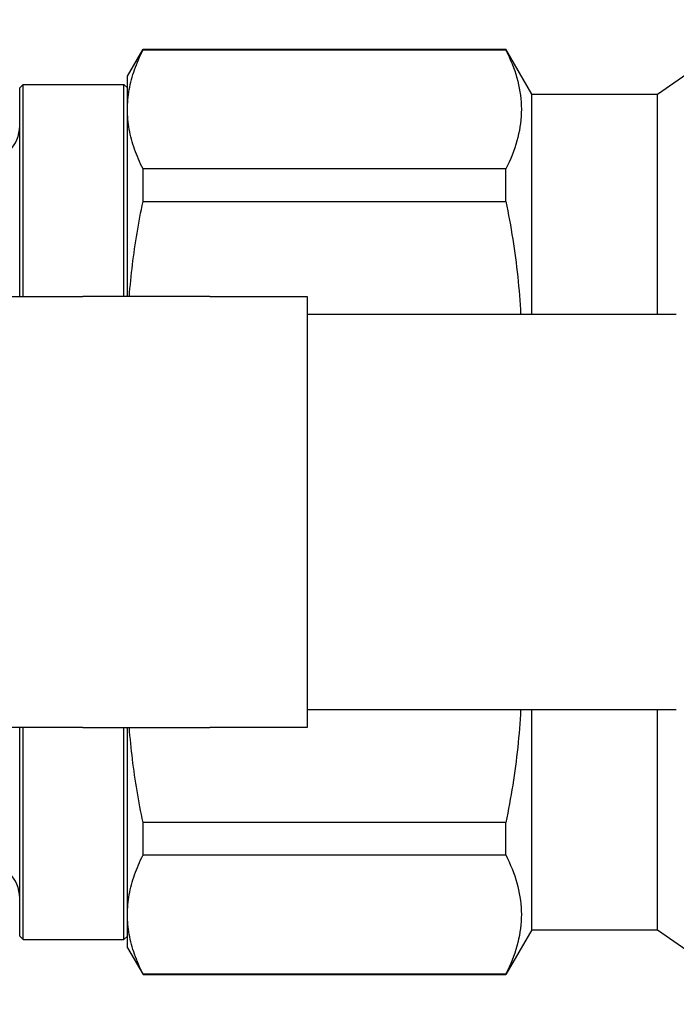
# Model space of a CAD drawing. Header units: millimetres. Extents: x 64 to 3509, y -40 to 420.
# Tile 8 of 12: x 275 to 312, y 363 to 417. Entities that reach past the tile are written whole.
import ezdxf

# ---------------------------------------------------------------- set-up
doc = ezdxf.new("R2010")
doc.units = ezdxf.units.MM
doc.layers.add('DETAIL', color=2, linetype='Continuous')

msp = doc.modelspace()

# ---------------------------------------------------------------- linework, layer by layer
at = {"layer": 'DETAIL'}
for p, q in [((310.822, 413.184), (316.749, 417.334)), ((281.322, 414.184), (282.188, 415.684)), ((282.188, 415.652), (282.188, 415.684)), ((282.188, 415.684), (302.379, 415.684)), ((282.188, 415.652), (302.379, 415.652)), ((302.379, 415.652), (302.379, 415.684)), ((303.822, 413.184), (302.379, 415.684)), ((281.322, 412.338), (281.322, 414.184)), ((275.322, 413.534), (275.522, 413.734)), ((275.322, 401.934), (275.322, 413.534)), ((275.522, 401.934), (275.522, 413.734)), ((275.522, 413.734), (281.122, 413.734)), ((281.122, 401.934), (281.122, 413.734)), ((281.322, 413.534), (281.122, 413.734)), ((303.822, 400.934), (303.822, 413.184)), ((303.822, 413.184), (310.822, 413.184)), ((310.822, 400.934), (310.822, 413.184)), ((281.322, 401.934), (281.322, 412.338)), ((302.379, 409.024), (282.188, 409.024)), ((282.188, 407.215), (282.188, 409.024)), ((302.379, 407.215), (302.379, 409.024)), ((282.188, 407.215), (302.379, 407.215)), ((200.322, 401.934), (278.833, 401.934)), ((285.904, 401.934), (278.833, 401.934)), ((285.904, 401.934), (291.322, 401.934)), ((291.322, 401.934), (291.322, 400.934)), ((291.322, 400.934), (291.322, 378.934)), ((311.871, 400.934), (291.322, 400.934)), ((291.322, 378.934), (291.322, 377.934)), ((291.322, 378.934), (311.871, 378.934)), ((303.822, 366.684), (303.822, 378.934)), ((310.822, 366.684), (310.822, 378.934)), ((278.833, 377.934), (200.322, 377.934)), ((275.322, 366.334), (275.322, 377.934)), ((275.522, 366.134), (275.522, 377.934)), ((278.833, 377.934), (285.904, 377.934)), ((281.122, 366.134), (281.122, 377.934)), ((281.322, 367.529), (281.322, 377.934)), ((291.322, 377.934), (285.904, 377.934)), ((302.379, 372.652), (282.188, 372.652)), ((282.188, 370.844), (282.188, 372.652)), ((302.379, 370.844), (302.379, 372.652)), ((282.188, 370.844), (302.379, 370.844)), ((281.322, 365.684), (281.322, 367.529)), ((303.822, 366.684), (302.379, 364.184)), ((303.822, 366.684), (310.822, 366.684)), ((310.822, 366.684), (316.749, 362.534)), ((275.322, 366.334), (275.522, 366.134)), ((275.522, 366.134), (281.122, 366.134)), ((281.322, 366.334), (281.122, 366.134)), ((281.322, 365.684), (282.188, 364.184)), ((302.379, 364.215), (282.188, 364.215)), ((282.188, 364.184), (282.188, 364.215)), ((282.188, 364.184), (302.379, 364.184)), ((302.379, 364.184), (302.379, 364.215))]:
    msp.add_line(p, q, dxfattribs=at)
at = {"layer": 'DETAIL', "flags": 128}
for points in [[(281.322, 412.338), (281.324, 412.476), (281.329, 412.614), (281.337, 412.752), (281.348, 412.89), (281.362, 413.028), (281.379, 413.167), (281.399, 413.305), (281.422, 413.444), (281.449, 413.582), (281.478, 413.721), (281.51, 413.859), (281.545, 413.997), (281.583, 414.136), (281.624, 414.274), (281.668, 414.412), (281.715, 414.551), (281.765, 414.689), (281.817, 414.827), (281.872, 414.964), (281.93, 415.102), (281.991, 415.24), (282.054, 415.377), (282.12, 415.515), (282.188, 415.652)], [(302.379, 415.652), (302.475, 415.458), (302.565, 415.264), (302.65, 415.07), (302.73, 414.876), (302.805, 414.682), (302.874, 414.488), (302.937, 414.293), (302.994, 414.099), (303.046, 413.905), (303.092, 413.71), (303.132, 413.516), (303.166, 413.321), (303.194, 413.126), (303.216, 412.931), (303.232, 412.736), (303.241, 412.541), (303.245, 412.346), (303.242, 412.15), (303.233, 411.955), (303.218, 411.759), (303.196, 411.563), (303.169, 411.368), (303.135, 411.172), (303.095, 410.976), (303.049, 410.78), (302.997, 410.584), (302.939, 410.388), (302.876, 410.193), (302.806, 409.997), (302.732, 409.802), (302.651, 409.607), (302.566, 409.412), (302.475, 409.218), (302.379, 409.024)], [(282.188, 409.024), (282.12, 409.161), (282.054, 409.299), (281.991, 409.436), (281.93, 409.574), (281.872, 409.712), (281.817, 409.85), (281.765, 409.988), (281.715, 410.126), (281.668, 410.263), (281.625, 410.401), (281.584, 410.539), (281.545, 410.677), (281.51, 410.816), (281.478, 410.954), (281.448, 411.092), (281.422, 411.23), (281.399, 411.368), (281.379, 411.507), (281.361, 411.645), (281.347, 411.784), (281.336, 411.922), (281.329, 412.06), (281.324, 412.199), (281.322, 412.338)], [(281.426, 401.934), (281.443, 402.154), (281.462, 402.375), (281.482, 402.596), (281.503, 402.816), (281.526, 403.037), (281.549, 403.258), (281.574, 403.478), (281.601, 403.699), (281.628, 403.92), (281.657, 404.14), (281.687, 404.36), (281.719, 404.581), (281.751, 404.801), (281.785, 405.021), (281.82, 405.241), (281.856, 405.461), (281.894, 405.681), (281.933, 405.9), (281.972, 406.12), (282.013, 406.339), (282.055, 406.558), (282.099, 406.777), (282.143, 406.996), (282.188, 407.215)], [(302.379, 407.215), (302.433, 406.954), (302.485, 406.693), (302.536, 406.431), (302.585, 406.17), (302.633, 405.909), (302.679, 405.648), (302.723, 405.386), (302.765, 405.125), (302.806, 404.863), (302.845, 404.602), (302.883, 404.34), (302.918, 404.079), (302.952, 403.817), (302.984, 403.555), (303.014, 403.293), (303.043, 403.031), (303.069, 402.769), (303.094, 402.507), (303.117, 402.245), (303.138, 401.983), (303.157, 401.721), (303.175, 401.458), (303.19, 401.196), (303.204, 400.934)], [(303.204, 378.934), (303.19, 378.671), (303.175, 378.409), (303.158, 378.147), (303.138, 377.885), (303.117, 377.622), (303.094, 377.36), (303.07, 377.097), (303.043, 376.835), (303.015, 376.573), (302.984, 376.31), (302.952, 376.048), (302.918, 375.786), (302.882, 375.524), (302.845, 375.262), (302.806, 375), (302.765, 374.739), (302.722, 374.477), (302.678, 374.216), (302.632, 373.955), (302.585, 373.694), (302.536, 373.433), (302.485, 373.173), (302.433, 372.912), (302.379, 372.652)], [(282.188, 372.652), (282.143, 372.872), (282.098, 373.092), (282.055, 373.311), (282.013, 373.531), (281.972, 373.751), (281.932, 373.97), (281.894, 374.19), (281.856, 374.41), (281.82, 374.63), (281.785, 374.85), (281.751, 375.07), (281.719, 375.29), (281.687, 375.51), (281.657, 375.73), (281.628, 375.95), (281.601, 376.17), (281.574, 376.391), (281.549, 376.611), (281.525, 376.831), (281.503, 377.052), (281.482, 377.272), (281.462, 377.493), (281.443, 377.713), (281.426, 377.934)], [(281.322, 367.529), (281.324, 367.667), (281.329, 367.806), (281.337, 367.944), (281.348, 368.082), (281.362, 368.22), (281.379, 368.359), (281.399, 368.497), (281.422, 368.636), (281.449, 368.774), (281.478, 368.912), (281.51, 369.051), (281.545, 369.189), (281.583, 369.328), (281.624, 369.466), (281.668, 369.604), (281.715, 369.742), (281.765, 369.88), (281.817, 370.018), (281.872, 370.156), (281.93, 370.294), (281.991, 370.432), (282.054, 370.569), (282.12, 370.706), (282.188, 370.844)], [(302.379, 370.844), (302.475, 370.65), (302.565, 370.456), (302.65, 370.262), (302.73, 370.068), (302.805, 369.874), (302.874, 369.68), (302.937, 369.485), (302.994, 369.291), (303.046, 369.097), (303.092, 368.902), (303.132, 368.707), (303.166, 368.513), (303.194, 368.318), (303.216, 368.123), (303.232, 367.928), (303.241, 367.733), (303.245, 367.537), (303.242, 367.342), (303.233, 367.147), (303.218, 366.951), (303.196, 366.755), (303.169, 366.559), (303.135, 366.364), (303.095, 366.168), (303.049, 365.972), (302.997, 365.776), (302.939, 365.58), (302.876, 365.385), (302.806, 365.189), (302.732, 364.994), (302.651, 364.799), (302.566, 364.604), (302.475, 364.41), (302.379, 364.215)], [(282.188, 364.215), (282.12, 364.353), (282.054, 364.491), (281.991, 364.628), (281.93, 364.766), (281.872, 364.904), (281.817, 365.042), (281.765, 365.179), (281.715, 365.317), (281.668, 365.455), (281.625, 365.593), (281.584, 365.731), (281.545, 365.869), (281.51, 366.007), (281.478, 366.146), (281.448, 366.284), (281.422, 366.422), (281.399, 366.56), (281.379, 366.699), (281.361, 366.837), (281.347, 366.975), (281.336, 367.114), (281.329, 367.252), (281.324, 367.391), (281.322, 367.529)]]:
    msp.add_lwpolyline(points, dxfattribs=at)
at = {"layer": 'DETAIL'}
for centre, start, end in [((273.322, 411.434), 270, 0), ((273.322, 368.434), 0, 90)]:
    msp.add_arc(centre, 2, start, end, dxfattribs=at)

doc.saveas('drawing.dxf')
